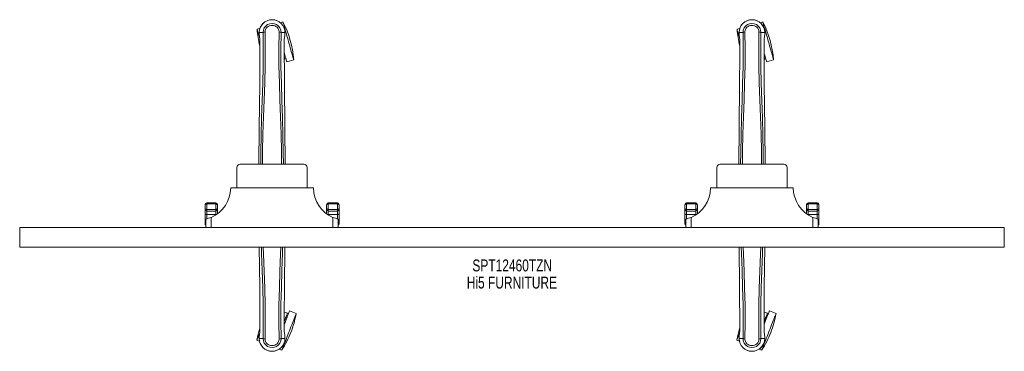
# Model space of a CAD drawing. Header units: inches. Extents: x 14.3 to 73.8, y 25 to 45.1.
import ezdxf

# ---------------------------------------------------------------- set-up
doc = ezdxf.new("R2010")
doc.units = ezdxf.units.IN
doc.header["$MEASUREMENT"] = 0
doc.linetypes.add('SLD-Solid', pattern=[0])
doc.layers.add('HI5-SYMBOLTEXT', color=5, linetype='SLD-Solid')
doc.styles.add('SLDTEXTSTYLE0', font='TXT', dxfattribs={"width": 0.75})

# ---------------------------------------------------------------- blocks, each defined once
blk = doc.blocks.new('SW_NOTE_0')
at = {"layer": 'HI5-SYMBOLTEXT', "color": 0, "char_height": 0.72, "attachment_point": 1, "style": 'SLDTEXTSTYLE0'}
for s, insert in [('SPT12460TZN', (0, 0.928)), ('Hi5 FURNITURE', (-0.341, -0.107))]:
    blk.add_mtext(s, dxfattribs=dict(at, insert=insert))

msp = doc.modelspace()

# ---------------------------------------------------------------- linework, layer by layer
at = {"color": 7, "linetype": 'SLD-Solid', "lineweight": 15}
for p, q in [((30.197, 44.923), (30.035, 44.878)), ((59.197, 44.923), (59.035, 44.878)), ((28.799, 44.528), (28.637, 44.482)), ((28.758, 44.287), (28.758, 44.17)), ((28.762, 44.287), (28.758, 44.287)), ((28.758, 44.17), (28.758, 44.166)), ((28.759, 44.286), (28.759, 44.17)), ((28.815, 44.286), (28.762, 44.287)), ((28.838, 44.286), (28.815, 44.286)), ((28.997, 44.286), (28.838, 44.286)), ((29.114, 44.322), (29.114, 44.324)), ((29.961, 44.324), (29.961, 44.322)), ((30.237, 44.286), (30.079, 44.286)), ((30.26, 44.286), (30.237, 44.286)), ((30.313, 44.287), (30.26, 44.286)), ((30.317, 44.287), (30.313, 44.287)), ((30.316, 44.17), (30.316, 44.285)), ((30.317, 44.287), (30.317, 44.17)), ((30.317, 44.166), (30.317, 44.17)), ((57.799, 44.528), (57.637, 44.482)), ((57.758, 44.287), (57.758, 44.17)), ((57.762, 44.287), (57.758, 44.287)), ((57.758, 44.17), (57.758, 44.166)), ((57.759, 44.286), (57.759, 44.17)), ((57.815, 44.286), (57.762, 44.287)), ((57.838, 44.286), (57.815, 44.286)), ((57.997, 44.286), (57.838, 44.286)), ((58.114, 44.322), (58.114, 44.324)), ((58.961, 44.324), (58.961, 44.322)), ((59.237, 44.286), (59.079, 44.286)), ((59.26, 44.286), (59.237, 44.286)), ((59.313, 44.287), (59.26, 44.286)), ((59.317, 44.287), (59.313, 44.287)), ((59.316, 44.17), (59.316, 44.286)), ((59.317, 44.287), (59.317, 44.17)), ((59.317, 44.166), (59.317, 44.17)), ((28.8, 43.786), (28.798, 42.861)), ((28.801, 42.861), (28.802, 43.785)), ((30.274, 43.732), (30.274, 43.785)), ((30.275, 43.786), (30.275, 43.732)), ((57.8, 43.786), (57.798, 42.861)), ((57.801, 42.861), (57.802, 43.785)), ((59.274, 43.732), (59.274, 43.785)), ((59.275, 43.786), (59.275, 43.732)), ((30.278, 42.673), (30.316, 42.684)), ((30.427, 42.52), (30.844, 42.638)), ((59.278, 42.673), (59.316, 42.684)), ((59.427, 42.52), (59.844, 42.638)), ((27.613, 36.341), (31.463, 36.341)), ((56.613, 36.341), (60.463, 36.341)), ((27.413, 36.141), (27.413, 34.903)), ((31.663, 36.141), (31.663, 34.903)), ((56.413, 36.141), (56.413, 34.903)), ((60.663, 36.141), (60.663, 34.903)), ((27.038, 34.903), (32.038, 34.903)), ((56.038, 34.903), (61.038, 34.903)), ((26.138, 34.005), (25.588, 34.005)), ((25.588, 34.005), (25.588, 33.939)), ((25.588, 33.939), (25.588, 33.595)), ((26.138, 33.939), (25.588, 33.939)), ((26.138, 33.939), (26.138, 34.005)), ((26.138, 33.595), (26.138, 33.939)), ((33.488, 34.005), (32.938, 34.005)), ((32.938, 34.005), (32.938, 33.939)), ((32.938, 33.939), (32.938, 33.595)), ((33.488, 33.939), (32.938, 33.939)), ((33.488, 33.939), (33.488, 34.005)), ((33.488, 33.595), (33.488, 33.939)), ((55.138, 34.005), (54.588, 34.005)), ((54.588, 34.005), (54.588, 33.939)), ((54.588, 33.939), (54.588, 33.595)), ((55.138, 33.939), (54.588, 33.939)), ((55.138, 33.939), (55.138, 34.005)), ((55.138, 33.595), (55.138, 33.939)), ((62.488, 34.005), (61.938, 34.005)), ((61.938, 34.005), (61.938, 33.939)), ((61.938, 33.939), (61.938, 33.595)), ((62.488, 33.939), (61.938, 33.939)), ((62.488, 33.939), (62.488, 34.005)), ((62.488, 33.595), (62.488, 33.939)), ((25.488, 33.692), (25.488, 33.879)), ((25.488, 33.608), (25.488, 33.692)), ((25.488, 33.338), (25.488, 33.608)), ((25.488, 32.911), (25.488, 33.338)), ((25.588, 33.595), (26.138, 33.595)), ((25.588, 33.595), (25.588, 33.511)), ((25.588, 33.511), (26.138, 33.511)), ((25.588, 33.511), (25.588, 33.302)), ((26.138, 33.511), (26.138, 33.595)), ((26.138, 33.302), (26.138, 33.511)), ((26.238, 33.879), (26.238, 33.692)), ((26.238, 33.692), (26.238, 33.608)), ((26.238, 33.608), (26.238, 33.343)), ((32.838, 33.692), (32.838, 33.879)), ((32.838, 33.608), (32.838, 33.692)), ((32.838, 33.343), (32.838, 33.608)), ((33.488, 33.595), (32.938, 33.595)), ((32.938, 33.595), (32.938, 33.511)), ((33.488, 33.511), (32.938, 33.511)), ((32.938, 33.511), (32.938, 33.302)), ((33.488, 33.511), (33.488, 33.595)), ((33.488, 33.302), (33.488, 33.511)), ((33.588, 33.879), (33.588, 33.692)), ((33.588, 33.692), (33.588, 33.608)), ((33.588, 33.608), (33.588, 33.338)), ((33.588, 33.338), (33.588, 32.911)), ((54.488, 33.692), (54.488, 33.879)), ((54.488, 33.608), (54.488, 33.692)), ((54.488, 33.338), (54.488, 33.608)), ((54.488, 32.911), (54.488, 33.338)), ((54.588, 33.595), (55.138, 33.595)), ((54.588, 33.595), (54.588, 33.511)), ((54.588, 33.511), (55.138, 33.511)), ((54.588, 33.511), (54.588, 33.302)), ((55.138, 33.511), (55.138, 33.595)), ((55.138, 33.302), (55.138, 33.511)), ((55.238, 33.879), (55.238, 33.692)), ((55.238, 33.692), (55.238, 33.608)), ((55.238, 33.608), (55.238, 33.343)), ((61.838, 33.692), (61.838, 33.879)), ((61.838, 33.608), (61.838, 33.692)), ((61.838, 33.343), (61.838, 33.608)), ((62.488, 33.595), (61.938, 33.595)), ((61.938, 33.595), (61.938, 33.511)), ((62.488, 33.511), (61.938, 33.511)), ((61.938, 33.511), (61.938, 33.302)), ((62.488, 33.511), (62.488, 33.595)), ((62.488, 33.302), (62.488, 33.511)), ((62.588, 33.879), (62.588, 33.692)), ((62.588, 33.692), (62.588, 33.608)), ((62.588, 33.608), (62.588, 33.338)), ((62.588, 33.338), (62.588, 32.911)), ((25.488, 32.753), (25.488, 32.911)), ((25.538, 32.528), (25.538, 33.028)), ((26.138, 33.302), (25.588, 33.302)), ((25.588, 33.302), (25.588, 33.04)), ((25.862, 33.132), (25.862, 32.528)), ((26.138, 33.275), (26.138, 33.302)), ((33.488, 33.302), (32.938, 33.302)), ((32.938, 33.302), (32.938, 33.275)), ((33.214, 32.528), (33.214, 33.132)), ((33.488, 33.04), (33.488, 33.302)), ((33.538, 33.028), (33.538, 32.528)), ((33.588, 32.911), (33.588, 32.753)), ((54.488, 32.753), (54.488, 32.911)), ((54.538, 32.528), (54.538, 33.028)), ((55.138, 33.302), (54.588, 33.302)), ((54.588, 33.302), (54.588, 33.04)), ((54.862, 33.132), (54.862, 32.528)), ((55.138, 33.275), (55.138, 33.302)), ((62.488, 33.302), (61.938, 33.302)), ((61.938, 33.302), (61.938, 33.275)), ((62.214, 32.528), (62.214, 33.132)), ((62.488, 33.04), (62.488, 33.302)), ((62.538, 33.028), (62.538, 32.528)), ((62.588, 32.911), (62.588, 32.753)), ((14.288, 32.528), (14.288, 31.324)), ((73.788, 32.528), (14.288, 32.528)), ((73.788, 32.528), (73.788, 31.324)), ((73.788, 31.324), (14.288, 31.324)), ((30.468, 27.339), (30.278, 27.413)), ((30.998, 27.332), (30.594, 27.491)), ((59.468, 27.339), (59.278, 27.413)), ((59.998, 27.332), (59.594, 27.491)), ((30.274, 27.245), (30.274, 26.321)), ((30.275, 26.32), (30.278, 27.245)), ((59.274, 27.245), (59.274, 26.321)), ((59.275, 26.32), (59.278, 27.245)), ((28.8, 26.32), (28.8, 26.374)), ((28.802, 26.375), (28.802, 26.321)), ((57.8, 26.32), (57.8, 26.374)), ((57.802, 26.375), (57.802, 26.321)), ((28.622, 25.713), (28.778, 25.652)), ((28.758, 25.94), (28.758, 25.936)), ((28.758, 25.819), (28.758, 25.936)), ((28.758, 25.819), (28.762, 25.819)), ((28.759, 25.936), (28.759, 25.82)), ((28.762, 25.819), (28.815, 25.82)), ((28.815, 25.82), (28.838, 25.82)), ((28.838, 25.82), (28.997, 25.82)), ((29.114, 25.782), (29.114, 25.785)), ((29.961, 25.785), (29.961, 25.782)), ((30.079, 25.82), (30.237, 25.82)), ((30.237, 25.82), (30.26, 25.82)), ((30.26, 25.82), (30.313, 25.819)), ((30.313, 25.819), (30.317, 25.819)), ((30.316, 25.82), (30.316, 25.936)), ((30.317, 25.936), (30.317, 25.94)), ((30.317, 25.819), (30.317, 25.936)), ((57.622, 25.713), (57.778, 25.652)), ((57.758, 25.94), (57.758, 25.936)), ((57.758, 25.819), (57.758, 25.936)), ((57.758, 25.819), (57.762, 25.819)), ((57.759, 25.936), (57.759, 25.82)), ((57.762, 25.819), (57.815, 25.82)), ((57.815, 25.82), (57.838, 25.82)), ((57.838, 25.82), (57.997, 25.82)), ((58.114, 25.782), (58.114, 25.785)), ((58.961, 25.785), (58.961, 25.782)), ((59.079, 25.82), (59.237, 25.82)), ((59.237, 25.82), (59.26, 25.82)), ((59.26, 25.82), (59.313, 25.819)), ((59.313, 25.819), (59.317, 25.819)), ((59.316, 25.82), (59.316, 25.936)), ((59.317, 25.936), (59.317, 25.94)), ((59.317, 25.819), (59.317, 25.936)), ((29.974, 25.183), (30.131, 25.121)), ((58.974, 25.183), (59.131, 25.121))]:
    msp.add_line(p, q, dxfattribs=at)
at = {"color": 7, "linetype": 'SLD-Solid', "lineweight": 15, "flags": 128}
for points in [[(29.114, 44.324), (29.12, 44.4), (29.143, 44.475), (29.183, 44.543), (29.236, 44.603), (29.301, 44.652), (29.375, 44.688), (29.455, 44.71), (29.538, 44.717), (29.621, 44.71), (29.7, 44.688), (29.774, 44.652), (29.839, 44.603), (29.893, 44.543), (29.932, 44.475), (29.955, 44.4), (29.961, 44.324)], [(30.197, 44.923), (30.199, 44.917), (30.205, 44.897), (30.214, 44.864), (30.227, 44.818), (30.244, 44.76), (30.263, 44.69), (30.286, 44.61), (30.311, 44.521), (30.339, 44.422), (30.369, 44.316), (30.401, 44.204), (30.434, 44.086), (30.468, 43.966), (30.503, 43.843), (30.538, 43.719), (30.573, 43.596), (30.607, 43.475), (30.64, 43.358), (30.672, 43.245), (30.702, 43.139), (30.73, 43.041), (30.755, 42.951), (30.778, 42.871), (30.797, 42.802), (30.814, 42.744), (30.827, 42.698), (30.836, 42.665), (30.842, 42.645), (30.844, 42.638)], [(58.114, 44.324), (58.12, 44.4), (58.143, 44.475), (58.183, 44.543), (58.236, 44.603), (58.301, 44.652), (58.375, 44.688), (58.455, 44.71), (58.538, 44.717), (58.621, 44.71), (58.7, 44.688), (58.774, 44.652), (58.839, 44.603), (58.893, 44.543), (58.932, 44.475), (58.955, 44.4), (58.961, 44.324)], [(59.197, 44.923), (59.199, 44.917), (59.205, 44.897), (59.214, 44.864), (59.227, 44.818), (59.244, 44.76), (59.263, 44.69), (59.286, 44.61), (59.311, 44.521), (59.339, 44.422), (59.369, 44.316), (59.401, 44.204), (59.434, 44.086), (59.468, 43.966), (59.503, 43.843), (59.538, 43.719), (59.573, 43.596), (59.607, 43.475), (59.64, 43.358), (59.672, 43.245), (59.702, 43.139), (59.73, 43.041), (59.755, 42.951), (59.778, 42.871), (59.797, 42.802), (59.814, 42.744), (59.827, 42.698), (59.836, 42.665), (59.842, 42.645), (59.844, 42.638)], [(28.637, 44.482), (28.639, 44.476), (28.645, 44.456), (28.654, 44.423), (28.667, 44.377), (28.684, 44.319), (28.703, 44.249), (28.726, 44.169), (28.751, 44.079), (28.779, 43.981), (28.794, 43.928)], [(28.758, 44.17), (28.771, 44.073), (28.787, 43.997)], [(28.758, 44.166), (28.77, 44.076), (28.789, 43.986)], [(28.852, 36.341), (28.857, 37.052), (28.877, 38.097), (28.906, 39.139), (28.941, 40.178), (28.976, 41.211), (29.001, 42.241), (29.009, 43.266), (28.997, 44.286)], [(28.961, 36.341), (28.968, 37.106), (28.989, 38.148), (29.021, 39.188), (29.058, 40.224), (29.095, 41.255), (29.121, 42.282), (29.129, 43.304), (29.115, 44.321)], [(30.114, 36.341), (30.108, 37.106), (30.086, 38.149), (30.055, 39.189), (30.017, 40.224), (29.981, 41.255), (29.955, 42.282), (29.947, 43.304), (29.961, 44.321)], [(30.223, 36.341), (30.218, 37.052), (30.199, 38.097), (30.169, 39.139), (30.134, 40.177), (30.1, 41.211), (30.075, 42.241), (30.066, 43.266), (30.079, 44.286)], [(30.287, 43.986), (30.304, 44.066), (30.317, 44.166)], [(30.317, 44.17), (30.305, 44.073), (30.289, 43.997)], [(30.316, 44.286), (30.317, 44.286), (30.318, 44.287), (30.317, 44.287)], [(57.637, 44.482), (57.639, 44.476), (57.645, 44.456), (57.654, 44.423), (57.667, 44.377), (57.684, 44.319), (57.703, 44.249), (57.726, 44.169), (57.751, 44.079), (57.779, 43.981), (57.794, 43.928)], [(57.758, 44.17), (57.771, 44.073), (57.787, 43.997)], [(57.758, 44.166), (57.77, 44.076), (57.789, 43.986)], [(57.852, 36.341), (57.857, 37.052), (57.877, 38.097), (57.906, 39.139), (57.941, 40.178), (57.976, 41.211), (58.001, 42.241), (58.009, 43.266), (57.997, 44.286)], [(57.961, 36.341), (57.968, 37.106), (57.989, 38.148), (58.021, 39.188), (58.058, 40.224), (58.095, 41.255), (58.121, 42.282), (58.129, 43.304), (58.115, 44.321)], [(59.114, 36.341), (59.108, 37.106), (59.086, 38.149), (59.055, 39.189), (59.017, 40.224), (58.981, 41.255), (58.955, 42.282), (58.947, 43.304), (58.961, 44.321)], [(59.223, 36.341), (59.218, 37.052), (59.199, 38.097), (59.169, 39.139), (59.134, 40.177), (59.1, 41.211), (59.075, 42.241), (59.066, 43.266), (59.079, 44.286)], [(59.287, 43.986), (59.304, 44.066), (59.317, 44.166)], [(59.317, 44.17), (59.305, 44.073), (59.289, 43.997)], [(59.316, 44.286), (59.317, 44.286), (59.318, 44.287), (59.317, 44.287)], [(28.787, 43.997), (28.787, 43.991), (28.789, 43.986)], [(28.8, 43.786), (28.8, 43.786), (28.801, 43.785), (28.802, 43.785)], [(30.273, 43.785), (30.274, 43.785), (30.275, 43.786), (30.275, 43.786)], [(30.275, 43.732), (30.283, 41.162), (30.311, 38.537), (30.339, 36.341)], [(30.287, 43.986), (30.288, 43.991), (30.289, 43.997)], [(57.787, 43.997), (57.787, 43.991), (57.789, 43.986)], [(57.8, 43.786), (57.8, 43.786), (57.801, 43.785), (57.802, 43.785)], [(59.273, 43.785), (59.274, 43.785), (59.275, 43.786), (59.275, 43.786)], [(59.275, 43.732), (59.283, 41.162), (59.311, 38.537), (59.339, 36.341)], [(59.287, 43.986), (59.288, 43.991), (59.289, 43.997)], [(28.798, 42.861), (28.792, 41.162), (28.765, 38.537), (28.737, 36.341)], [(30.278, 43.048), (30.285, 43.022), (30.313, 42.923), (30.338, 42.833), (30.361, 42.753), (30.381, 42.684), (30.397, 42.626), (30.41, 42.58), (30.419, 42.547), (30.425, 42.527), (30.427, 42.52)], [(57.798, 42.861), (57.792, 41.162), (57.765, 38.537), (57.737, 36.341)], [(59.278, 43.048), (59.285, 43.022), (59.313, 42.923), (59.338, 42.833), (59.361, 42.753), (59.381, 42.684), (59.397, 42.626), (59.41, 42.58), (59.419, 42.547), (59.425, 42.527), (59.427, 42.52)], [(30.279, 42.812), (30.29, 42.775), (30.302, 42.732), (30.31, 42.703), (30.315, 42.687), (30.316, 42.684)], [(59.279, 42.812), (59.29, 42.775), (59.302, 42.732), (59.31, 42.703), (59.315, 42.687), (59.316, 42.684)], [(25.588, 33.939), (25.581, 33.939), (25.562, 33.937), (25.546, 33.933), (25.517, 33.921), (25.516, 33.919), (25.502, 33.908), (25.491, 33.892), (25.488, 33.885), (25.488, 33.882), (25.488, 33.881), (25.488, 33.88), (25.488, 33.879), (25.488, 33.879), (25.488, 33.879)], [(26.238, 33.879), (26.238, 33.879), (26.238, 33.879), (26.238, 33.88), (26.238, 33.881), (26.238, 33.882), (26.237, 33.885), (26.235, 33.892), (26.223, 33.908), (26.21, 33.919), (26.208, 33.921), (26.18, 33.933), (26.164, 33.937), (26.144, 33.939), (26.138, 33.939)], [(32.938, 33.939), (32.931, 33.939), (32.912, 33.937), (32.896, 33.933), (32.867, 33.921), (32.866, 33.919), (32.852, 33.908), (32.841, 33.892), (32.838, 33.885), (32.838, 33.882), (32.838, 33.881), (32.838, 33.88), (32.838, 33.879), (32.838, 33.879), (32.838, 33.879)], [(33.588, 33.879), (33.588, 33.879), (33.588, 33.879), (33.588, 33.88), (33.588, 33.881), (33.588, 33.882), (33.587, 33.885), (33.585, 33.892), (33.573, 33.908), (33.56, 33.919), (33.558, 33.921), (33.53, 33.933), (33.514, 33.937), (33.494, 33.939), (33.488, 33.939)], [(54.588, 33.939), (54.581, 33.939), (54.562, 33.937), (54.546, 33.933), (54.517, 33.921), (54.516, 33.919), (54.502, 33.908), (54.491, 33.892), (54.488, 33.885), (54.488, 33.882), (54.488, 33.881), (54.488, 33.88), (54.488, 33.879), (54.488, 33.879), (54.488, 33.879)], [(55.238, 33.879), (55.238, 33.879), (55.238, 33.879), (55.238, 33.88), (55.238, 33.881), (55.238, 33.882), (55.237, 33.885), (55.235, 33.892), (55.223, 33.908), (55.21, 33.919), (55.208, 33.921), (55.18, 33.933), (55.164, 33.937), (55.144, 33.939), (55.138, 33.939)], [(61.938, 33.939), (61.931, 33.939), (61.912, 33.937), (61.896, 33.933), (61.867, 33.921), (61.866, 33.919), (61.852, 33.908), (61.841, 33.892), (61.838, 33.885), (61.838, 33.882), (61.838, 33.881), (61.838, 33.88), (61.838, 33.879), (61.838, 33.879), (61.838, 33.879)], [(62.588, 33.879), (62.588, 33.879), (62.588, 33.879), (62.588, 33.88), (62.588, 33.881), (62.588, 33.882), (62.587, 33.885), (62.585, 33.892), (62.573, 33.908), (62.56, 33.919), (62.558, 33.921), (62.53, 33.933), (62.514, 33.937), (62.494, 33.939), (62.488, 33.939)], [(25.488, 33.338), (25.49, 33.331), (25.495, 33.324), (25.505, 33.318), (25.517, 33.312), (25.532, 33.308), (25.549, 33.304), (25.568, 33.302), (25.588, 33.302)], [(33.488, 33.302), (33.507, 33.302), (33.526, 33.304), (33.543, 33.308), (33.558, 33.312), (33.571, 33.318), (33.58, 33.324), (33.586, 33.331), (33.588, 33.338)], [(54.488, 33.338), (54.49, 33.331), (54.495, 33.324), (54.505, 33.318), (54.517, 33.312), (54.532, 33.308), (54.549, 33.304), (54.568, 33.302), (54.588, 33.302)], [(62.488, 33.302), (62.507, 33.302), (62.526, 33.304), (62.543, 33.308), (62.558, 33.312), (62.571, 33.318), (62.58, 33.324), (62.586, 33.331), (62.588, 33.338)], [(25.488, 32.911), (25.49, 32.904), (25.495, 32.897), (25.505, 32.891), (25.517, 32.885), (25.532, 32.881), (25.538, 32.879)], [(33.538, 32.879), (33.543, 32.881), (33.558, 32.885), (33.571, 32.891), (33.58, 32.897), (33.586, 32.904), (33.588, 32.911)], [(54.488, 32.911), (54.49, 32.904), (54.495, 32.897), (54.505, 32.891), (54.517, 32.885), (54.532, 32.881), (54.538, 32.879)], [(62.538, 32.879), (62.543, 32.881), (62.558, 32.885), (62.571, 32.891), (62.58, 32.897), (62.586, 32.904), (62.588, 32.911)], [(28.8, 26.374), (28.792, 28.944), (28.767, 31.324)], [(28.896, 31.324), (28.906, 30.967), (28.941, 29.929), (28.976, 28.895), (29.001, 27.865), (29.009, 26.84), (28.997, 25.82)], [(29.008, 31.324), (29.021, 30.918), (29.058, 29.882), (29.095, 28.851), (29.121, 27.824), (29.129, 26.802), (29.114, 25.785)], [(30.067, 31.324), (30.055, 30.918), (30.017, 29.883), (29.981, 28.851), (29.955, 27.825), (29.947, 26.803), (29.961, 25.785)], [(30.179, 31.324), (30.169, 30.967), (30.134, 29.929), (30.1, 28.895), (30.075, 27.865), (30.066, 26.84), (30.079, 25.82)], [(30.278, 27.245), (30.283, 28.944), (30.308, 31.324)], [(57.8, 26.374), (57.792, 28.944), (57.767, 31.324)], [(57.896, 31.324), (57.906, 30.967), (57.941, 29.929), (57.976, 28.895), (58.001, 27.865), (58.009, 26.84), (57.997, 25.82)], [(58.008, 31.324), (58.021, 30.918), (58.058, 29.882), (58.095, 28.851), (58.121, 27.824), (58.129, 26.802), (58.114, 25.785)], [(59.067, 31.324), (59.055, 30.918), (59.017, 29.883), (58.981, 28.851), (58.955, 27.825), (58.947, 26.803), (58.961, 25.785)], [(59.179, 31.324), (59.169, 30.967), (59.134, 29.929), (59.1, 28.895), (59.075, 27.865), (59.066, 26.84), (59.079, 25.82)], [(59.278, 27.245), (59.283, 28.944), (59.308, 31.324)], [(30.274, 26.674), (30.277, 26.681), (30.321, 26.794), (30.364, 26.903), (30.404, 27.005), (30.442, 27.101), (30.476, 27.188), (30.506, 27.265), (30.532, 27.332), (30.554, 27.388), (30.572, 27.433), (30.584, 27.465), (30.592, 27.484), (30.594, 27.491)], [(59.274, 26.674), (59.277, 26.681), (59.321, 26.794), (59.364, 26.903), (59.404, 27.005), (59.442, 27.101), (59.476, 27.188), (59.506, 27.265), (59.532, 27.332), (59.554, 27.388), (59.572, 27.433), (59.584, 27.465), (59.592, 27.484), (59.594, 27.491)], [(30.131, 25.121), (30.133, 25.128), (30.141, 25.147), (30.154, 25.179), (30.171, 25.223), (30.193, 25.28), (30.219, 25.347), (30.25, 25.424), (30.284, 25.511), (30.321, 25.606), (30.361, 25.709), (30.404, 25.818), (30.448, 25.931), (30.494, 26.048), (30.541, 26.167), (30.588, 26.287), (30.634, 26.406), (30.68, 26.523), (30.725, 26.636), (30.767, 26.745), (30.807, 26.847), (30.845, 26.943), (30.879, 27.03), (30.909, 27.107), (30.936, 27.174), (30.958, 27.23), (30.975, 27.275), (30.987, 27.307), (30.995, 27.326), (30.998, 27.332)], [(30.468, 27.339), (30.467, 27.336), (30.461, 27.32), (30.449, 27.292), (30.433, 27.251), (30.412, 27.197), (30.387, 27.133), (30.358, 27.058), (30.325, 26.974), (30.289, 26.882), (30.274, 26.844)], [(59.131, 25.121), (59.133, 25.128), (59.141, 25.147), (59.154, 25.179), (59.171, 25.223), (59.193, 25.28), (59.219, 25.347), (59.25, 25.424), (59.284, 25.511), (59.321, 25.606), (59.361, 25.709), (59.404, 25.818), (59.448, 25.931), (59.494, 26.048), (59.541, 26.167), (59.588, 26.287), (59.634, 26.406), (59.68, 26.523), (59.725, 26.636), (59.767, 26.745), (59.807, 26.847), (59.845, 26.943), (59.879, 27.03), (59.909, 27.107), (59.936, 27.174), (59.958, 27.23), (59.975, 27.275), (59.987, 27.307), (59.995, 27.326), (59.998, 27.332), (59.998, 27.332)], [(59.468, 27.339), (59.467, 27.336), (59.461, 27.32), (59.449, 27.292), (59.433, 27.251), (59.412, 27.197), (59.387, 27.133), (59.358, 27.058), (59.325, 26.974), (59.289, 26.882), (59.274, 26.844)], [(28.802, 26.321), (28.801, 26.321), (28.8, 26.321), (28.8, 26.32)], [(30.275, 26.32), (30.275, 26.321), (30.274, 26.321), (30.274, 26.321)], [(57.802, 26.321), (57.801, 26.321), (57.8, 26.321), (57.8, 26.32)], [(59.275, 26.32), (59.275, 26.321), (59.274, 26.321), (59.274, 26.321)], [(28.622, 25.713), (28.624, 25.719), (28.632, 25.739), (28.644, 25.771), (28.662, 25.815), (28.684, 25.871), (28.71, 25.938), (28.74, 26.016), (28.774, 26.103), (28.791, 26.145)], [(28.789, 26.12), (28.772, 26.04), (28.758, 25.94)], [(28.758, 25.936), (28.771, 26.033), (28.787, 26.109)], [(28.759, 25.82), (28.759, 25.82), (28.758, 25.82), (28.758, 25.819)], [(28.789, 26.12), (28.787, 26.115), (28.787, 26.109)], [(29.961, 25.782), (29.955, 25.706), (29.932, 25.631), (29.893, 25.563), (29.839, 25.503), (29.774, 25.454), (29.7, 25.418), (29.621, 25.396), (29.538, 25.389), (29.455, 25.396), (29.375, 25.418), (29.301, 25.454), (29.236, 25.503), (29.183, 25.563), (29.143, 25.631), (29.12, 25.706), (29.114, 25.782)], [(30.289, 26.109), (30.288, 26.115), (30.287, 26.12)], [(30.317, 25.94), (30.306, 26.03), (30.287, 26.12)], [(30.317, 25.936), (30.305, 26.033), (30.289, 26.109)], [(57.622, 25.713), (57.624, 25.719), (57.632, 25.739), (57.644, 25.771), (57.662, 25.815), (57.684, 25.871), (57.71, 25.938), (57.74, 26.016), (57.774, 26.103), (57.791, 26.145)], [(57.789, 26.12), (57.772, 26.04), (57.758, 25.94)], [(57.758, 25.936), (57.771, 26.033), (57.787, 26.109)], [(57.759, 25.82), (57.759, 25.82), (57.758, 25.82), (57.758, 25.819)], [(57.789, 26.12), (57.787, 26.115), (57.787, 26.109)], [(58.961, 25.782), (58.955, 25.706), (58.932, 25.631), (58.893, 25.563), (58.839, 25.503), (58.774, 25.454), (58.7, 25.418), (58.621, 25.396), (58.538, 25.389), (58.455, 25.396), (58.375, 25.418), (58.301, 25.454), (58.236, 25.503), (58.183, 25.563), (58.143, 25.631), (58.12, 25.706), (58.114, 25.782)], [(59.289, 26.109), (59.288, 26.115), (59.287, 26.12)], [(59.317, 25.94), (59.306, 26.03), (59.287, 26.12)], [(59.317, 25.936), (59.305, 26.033), (59.289, 26.109)]]:
    msp.add_lwpolyline(points, dxfattribs=at)
at = {"color": 7, "linetype": 'SLD-Solid', "lineweight": 15}
for centre, radius, start, end in [((29.538, 44.277), 0.78, 0, 179.30384), ((29.538, 44.277), 0.78, 0.7166, 179.2834), ((29.538, 44.292), 0.541, 359.35019, 180.64981), ((24.833, 42.172), 6.029, 4.42958, 27.14969), ((58.538, 44.277), 0.78, 0, 179.30384), ((58.538, 44.277), 0.78, 0.7166, 179.2834), ((58.538, 44.292), 0.541, 359.35023, 180.64977), ((53.833, 42.172), 6.029, 4.42958, 27.14969), ((34.648, 44.948), 6.029, 184.42958, 194.00364), ((28.788, 44.17), 0.03, 180.00277, 185.05103), ((29.116, 44.099), 0.221, 90.30893, 122.51921), ((29.955, 44.089), 0.233, 58.03934, 88.5925), ((63.648, 44.948), 6.029, 184.42958, 194.00364), ((57.788, 44.17), 0.03, 180.00277, 185.05103), ((58.116, 44.099), 0.221, 90.30866, 122.51948), ((58.955, 44.089), 0.233, 58.03876, 88.59277), ((27.614, 43.815), 1.187, 358.57266, 8.78915), ((31.462, 43.815), 1.187, 171.21173, 181.4271), ((56.614, 43.815), 1.187, 358.57061, 8.7912), ((60.462, 43.815), 1.187, 171.21259, 181.42687), ((27.613, 36.141), 0.2, 90, 180), ((31.463, 36.141), 0.2, 0, 90), ((56.613, 36.141), 0.2, 90, 180), ((60.463, 36.141), 0.2, 0, 90), ((25.115, 34.904), 1.923, 292.8534, 359.97758), ((33.96, 34.904), 1.923, 180.01333, 247.15566), ((54.115, 34.904), 1.923, 292.8534, 359.97758), ((62.96, 34.904), 1.923, 180.01339, 247.15568), ((25.607, 33.886), 0.119, 99.21983, 183.33219), ((26.119, 33.886), 0.119, 356.66781, 80.78017), ((32.957, 33.886), 0.119, 99.21932, 183.33271), ((33.469, 33.886), 0.119, 356.67609, 80.77221), ((54.607, 33.886), 0.119, 99.2188, 183.33322), ((55.119, 33.886), 0.119, 356.68438, 80.76425), ((61.957, 33.886), 0.119, 99.23575, 183.31562), ((62.469, 33.886), 0.119, 356.66757, 80.7804), ((25.586, 33.693), 0.0982, 180.68826, 271.0637), ((25.586, 33.609), 0.0984, 181.00425, 270.96929), ((26.14, 33.693), 0.0982, 268.9363, 359.31174), ((26.139, 33.609), 0.0984, 269.03071, 358.99575), ((32.936, 33.693), 0.0982, 180.68826, 271.0637), ((32.936, 33.609), 0.0983, 181.00357, 270.96996), ((33.49, 33.693), 0.0982, 268.9361, 359.3116), ((33.489, 33.609), 0.0984, 269.03038, 358.99575), ((54.586, 33.693), 0.0982, 180.68826, 271.0637), ((54.586, 33.609), 0.0983, 181.0029, 270.97064), ((55.14, 33.693), 0.0982, 268.93591, 359.31146), ((55.139, 33.609), 0.0984, 269.03005, 358.99575), ((61.936, 33.693), 0.0982, 180.68854, 271.06409), ((61.936, 33.609), 0.0984, 181.00425, 270.96995), ((62.49, 33.693), 0.0982, 268.93551, 359.31253), ((62.489, 33.609), 0.0983, 269.03004, 358.99642), ((25.588, 32.753), 0.1, 180, 240), ((25.116, 34.903), 1.922, 282.6803, 292.83112), ((26.139, 33.549), 0.247, 269.77447, 280.76596), ((32.937, 33.549), 0.247, 259.23339, 270.22606), ((33.96, 34.906), 1.925, 247.17667, 257.31191), ((33.488, 32.753), 0.1, 300, 0), ((54.588, 32.753), 0.1, 180, 240), ((54.116, 34.903), 1.922, 282.68062, 292.83081), ((55.139, 33.549), 0.247, 269.77382, 280.76661), ((61.937, 33.549), 0.247, 259.23339, 270.22618), ((62.961, 34.906), 1.925, 247.17669, 257.31177), ((62.488, 32.753), 0.1, 300, 0), ((25.061, 28.384), 6.029, 338.59527, 349.95533), ((54.061, 28.384), 6.029, 338.59527, 349.95533), ((34.558, 24.661), 6.029, 162.94998, 169.95533), ((27.613, 26.291), 1.187, 351.21253, 1.42693), ((25.061, 28.384), 6.029, 327.23522, 338.59527), ((31.462, 26.291), 1.187, 178.57182, 188.78999), ((63.558, 24.661), 6.029, 162.94998, 169.95533), ((56.613, 26.291), 1.187, 351.21253, 1.42693), ((54.061, 28.384), 6.029, 327.23522, 338.59527), ((60.461, 26.291), 1.187, 178.57073, 188.79108), ((29.538, 25.829), 0.78, 180, 359.30384), ((29.538, 25.829), 0.78, 180.7166, 359.2834), ((29.12, 26.017), 0.233, 238.0381, 268.59374), ((29.538, 25.814), 0.541, 179.35007, 0.64993), ((29.96, 26.007), 0.221, 270.31046, 302.51821), ((30.288, 25.936), 0.03, 0.00277, 5.05103), ((58.538, 25.829), 0.78, 180, 359.30384), ((58.538, 25.829), 0.78, 180.7166, 359.2834), ((58.12, 26.017), 0.233, 238.03778, 268.59374), ((58.538, 25.814), 0.541, 179.35015, 0.64985), ((58.96, 26.007), 0.221, 270.31018, 302.51848), ((59.288, 25.936), 0.03, 0.00277, 5.05103)]:
    msp.add_arc(centre, radius, start, end, dxfattribs=at)

# ---------------------------------------------------------------- block references
at = {"layer": 'HI5-SYMBOLTEXT', "color": 5}
msp.add_blockref('SW_NOTE_0', (41.644, 29.662), dxfattribs=at)

doc.saveas('drawing.dxf')
